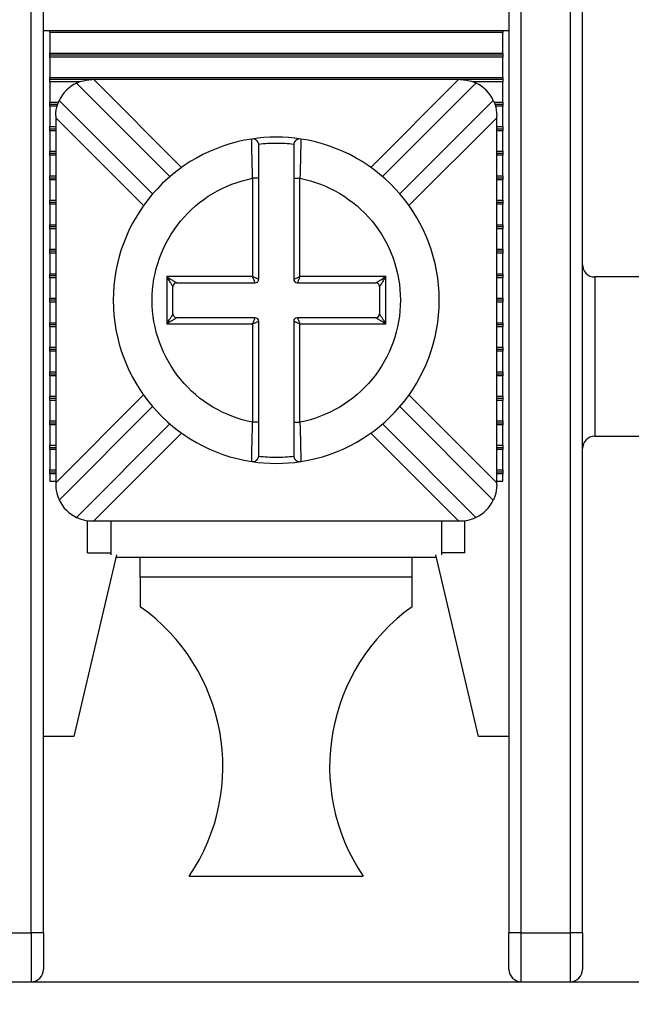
# Model space of a CAD drawing. Header units: inches. Extents: x 0 to 22, y 0 to 17.
# Tile 16 of 33: x 4.919 to 5.411, y 10.863 to 11.654. Entities that reach past the tile are written whole.
import ezdxf

# ---------------------------------------------------------------- set-up
doc = ezdxf.new("R2010")
doc.units = ezdxf.units.IN
doc.header["$LTSCALE"] = 2
doc.header["$MEASUREMENT"] = 0
doc.linetypes.add('SLD-Solid', pattern=[0])
doc.layers.add('DIMENSIONS', color=140, linetype='SLD-Solid', lineweight=25)
doc.styles.add('SLDTEXTSTYLE0', font='GOTHIC.TTF', dxfattribs={"width": 0.913})
doc.dimstyles.new('SLDDIMSTYLE0', dxfattribs={"dimtxt": 0.25, "dimasz": 0.3, "dimexe": 0, "dimexo": 0.0625, "dimgap": 0.0625, "dimtad": 0, "dimtih": 1, "dimtoh": 1, "dimrnd": 1e-09, "dimzin": 12, "dimdsep": 46, "dimtxsty": 'SLDTEXTSTYLE0', "dimsah": 1, "dimcen": 0.09, "dimadec": 0, "dimazin": 3, "dimtfac": 1, "dimtofl": 0, "dimtmove": 0, "dimatfit": 3, "dimfxl": 0, "dimfrac": 2, "dimtolj": 1, "dimtzin": 12, "dimarcsym": 0})

# ---------------------------------------------------------------- blocks, each defined once
blk = doc.blocks.new('_D_6')
at = {"layer": 'DIMENSIONS'}
for p, q in [((2.58632, 11.04307), (2.58632, 9.84385)), ((6.36585, 11.04307), (6.36585, 9.84385)), ((2.58632, 10.09385), (3.85743, 10.09385)), ((4.15282, 10.09194), (4.07665, 10.09194)), ((4.07665, 10.09194), (4.07665, 9.69506)), ((4.79935, 10.09194), (4.87552, 10.09194)), ((4.87552, 10.09194), (4.87552, 9.69506)), ((6.36585, 10.09385), (5.09474, 10.09385)), ((4.07665, 9.69506), (4.15282, 9.69506)), ((4.87552, 9.69506), (4.79935, 9.69506))]:
    blk.add_line(p, q, dxfattribs=at)
for points in [[(2.58632, 10.09385), (2.88632, 10.03385), (2.88632, 10.15385)], [(6.36585, 10.09385), (6.06585, 10.15385), (6.06585, 10.03385)]]:
    blk.add_solid(points, dxfattribs=at)
at = {"layer": 'DIMENSIONS', "char_height": 0.25, "attachment_point": 1, "style": 'SLDTEXTSTYLE0'}
for s, insert in [('3.78', (4.15282, 10.46205)), ('96.0', (4.15282, 10.0144))]:
    blk.add_mtext(s, dxfattribs=dict(at, insert=insert))

msp = doc.modelspace()

# ---------------------------------------------------------------- linework, layer by layer
for p, q in [((5.37176, 10.92063), (5.37176, 11.72771)), ((5.36191, 11.71787), (5.36191, 10.92063)), ((4.92884, 10.92063), (4.92884, 11.67456)), ((4.93868, 10.92063), (4.93868, 11.67456)), ((5.3127, 11.67456), (5.3127, 10.92063)), ((5.32254, 10.92063), (5.32254, 11.67456)), ((4.93868, 11.64504), (5.3127, 11.64504)), ((4.94361, 11.64341), (4.94361, 11.64504)), ((5.30778, 11.64341), (4.94361, 11.64341)), ((4.94361, 11.64341), (4.94361, 11.62698)), ((5.30778, 11.64504), (5.30778, 11.64341)), ((5.30778, 11.62698), (5.30778, 11.64341)), ((4.94361, 11.62698), (5.30778, 11.62698)), ((4.94361, 11.62535), (4.94361, 11.62698)), ((5.30778, 11.62535), (4.94361, 11.62535)), ((4.94361, 11.62372), (4.94361, 11.62535)), ((5.30778, 11.62372), (4.94361, 11.62372)), ((4.94361, 11.62372), (4.94361, 11.6073)), ((5.30778, 11.62698), (5.30778, 11.62535)), ((5.30778, 11.62535), (5.30778, 11.62372)), ((5.30778, 11.6073), (5.30778, 11.62372)), ((4.94361, 11.6073), (5.30778, 11.6073)), ((4.94361, 11.60567), (4.94361, 11.6073)), ((4.97753, 11.60567), (4.94361, 11.60567)), ((4.94361, 11.60404), (4.94361, 11.60567)), ((4.96801, 11.60404), (4.94361, 11.60404)), ((4.94361, 11.60404), (4.94361, 11.58761)), ((4.9652, 11.60292), (5.04028, 11.52783)), ((4.97915, 11.60567), (4.97753, 11.60567)), ((5.27224, 11.60567), (4.97915, 11.60567)), ((4.97915, 11.60567), (5.04965, 11.53517)), ((5.20174, 11.53517), (5.27224, 11.60567)), ((5.2111, 11.52783), (5.28619, 11.60292)), ((5.27386, 11.60567), (5.27224, 11.60567)), ((5.30778, 11.60567), (5.27386, 11.60567)), ((5.30778, 11.60404), (5.28335, 11.60404)), ((5.30778, 11.6073), (5.30778, 11.60567)), ((5.30778, 11.60567), (5.30778, 11.60404)), ((5.30778, 11.58761), (5.30778, 11.60404)), ((4.94361, 11.58761), (4.95067, 11.58761)), ((4.94361, 11.58598), (4.94361, 11.58761)), ((4.94361, 11.58598), (4.9501, 11.58598)), ((4.94361, 11.58435), (4.94361, 11.58598)), ((4.9496, 11.58435), (4.94361, 11.58435)), ((4.94361, 11.58435), (4.94361, 11.56793)), ((5.02636, 11.51391), (4.95128, 11.589)), ((5.30011, 11.589), (5.22502, 11.51391)), ((5.3007, 11.58761), (5.30778, 11.58761)), ((5.30129, 11.58598), (5.30778, 11.58598)), ((5.30778, 11.58435), (5.30181, 11.58435)), ((5.30778, 11.58761), (5.30778, 11.58598)), ((5.30778, 11.58598), (5.30778, 11.58435)), ((5.30778, 11.56793), (5.30778, 11.58435)), ((4.94853, 11.57667), (4.94853, 11.57504)), ((5.30286, 11.57504), (5.30286, 11.57667)), ((4.94853, 11.57504), (4.94853, 11.28196)), ((5.01902, 11.50455), (4.94853, 11.57504)), ((5.30286, 11.57504), (5.23236, 11.50455)), ((5.30286, 11.28196), (5.30286, 11.57504)), ((4.94361, 11.56793), (4.94853, 11.56793)), ((4.94361, 11.5663), (4.94361, 11.56793)), ((4.94361, 11.5663), (4.94853, 11.5663)), ((4.94361, 11.56467), (4.94361, 11.5663)), ((4.94853, 11.56467), (4.94361, 11.56467)), ((4.94361, 11.56467), (4.94361, 11.54824)), ((5.30286, 11.56793), (5.30778, 11.56793)), ((5.30286, 11.5663), (5.30778, 11.5663)), ((5.30778, 11.56467), (5.30286, 11.56467)), ((5.30778, 11.56793), (5.30778, 11.5663)), ((5.30778, 11.5663), (5.30778, 11.56467)), ((5.30778, 11.54824), (5.30778, 11.56467)), ((5.10596, 11.55679), (5.10594, 11.558)), ((5.14545, 11.558), (5.14543, 11.5568)), ((4.94361, 11.54824), (4.94853, 11.54824)), ((4.94361, 11.54661), (4.94361, 11.54824)), ((4.94361, 11.54661), (4.94853, 11.54661)), ((4.94361, 11.54498), (4.94361, 11.54661)), ((4.94853, 11.54498), (4.94361, 11.54498)), ((4.94361, 11.54498), (4.94361, 11.52856)), ((5.30286, 11.54824), (5.30778, 11.54824)), ((5.30286, 11.54661), (5.30778, 11.54661)), ((5.30778, 11.54498), (5.30286, 11.54498)), ((5.30778, 11.54824), (5.30778, 11.54661)), ((5.30778, 11.54661), (5.30778, 11.54498)), ((5.30778, 11.52856), (5.30778, 11.54498)), ((4.94361, 11.52856), (4.94853, 11.52856)), ((4.94361, 11.52693), (4.94361, 11.52856)), ((5.30286, 11.52856), (5.30778, 11.52856)), ((5.30778, 11.52856), (5.30778, 11.52693)), ((4.94361, 11.52693), (4.94853, 11.52693)), ((4.94361, 11.5253), (4.94361, 11.52693)), ((4.94361, 11.5253), (4.94361, 11.50887)), ((4.94853, 11.5253), (4.94361, 11.5253)), ((5.10669, 11.52643), (5.10669, 11.4475)), ((5.11169, 11.52643), (5.10669, 11.52643)), ((5.11169, 11.4455), (5.11169, 11.52643)), ((5.13969, 11.52643), (5.14469, 11.52643)), ((5.13969, 11.52643), (5.13969, 11.4455)), ((5.14469, 11.4475), (5.14469, 11.52643)), ((5.30286, 11.52693), (5.30778, 11.52693)), ((5.30778, 11.5253), (5.30286, 11.5253)), ((5.30778, 11.52693), (5.30778, 11.5253)), ((5.30778, 11.50887), (5.30778, 11.5253)), ((4.94361, 11.50724), (4.94361, 11.50887)), ((4.94361, 11.50887), (4.94853, 11.50887)), ((4.94361, 11.50561), (4.94361, 11.50724)), ((4.94361, 11.50724), (4.94853, 11.50724)), ((4.94853, 11.50561), (4.94361, 11.50561)), ((4.94361, 11.50561), (4.94361, 11.48919)), ((5.30286, 11.50887), (5.30778, 11.50887)), ((5.30286, 11.50724), (5.30778, 11.50724)), ((5.30778, 11.50561), (5.30286, 11.50561)), ((5.30778, 11.50887), (5.30778, 11.50724)), ((5.30778, 11.50724), (5.30778, 11.50561)), ((5.30778, 11.48919), (5.30778, 11.50561)), ((4.94361, 11.48756), (4.94361, 11.48919)), ((4.94361, 11.48919), (4.94853, 11.48919)), ((5.30286, 11.48919), (5.30778, 11.48919)), ((5.30778, 11.48919), (5.30778, 11.48756)), ((4.94361, 11.48593), (4.94361, 11.48756)), ((4.94853, 11.48756), (4.94361, 11.48756)), ((4.94853, 11.48593), (4.94361, 11.48593)), ((4.94361, 11.48593), (4.94361, 11.4695)), ((5.30778, 11.48756), (5.30286, 11.48756)), ((5.30778, 11.48593), (5.30286, 11.48593)), ((5.30778, 11.48756), (5.30778, 11.48593)), ((5.30778, 11.4695), (5.30778, 11.48593)), ((4.94361, 11.46787), (4.94361, 11.4695)), ((4.94361, 11.4695), (4.94853, 11.4695)), ((4.94361, 11.46624), (4.94361, 11.46787)), ((4.94853, 11.46787), (4.94361, 11.46787)), ((4.94853, 11.46624), (4.94361, 11.46624)), ((4.94361, 11.46624), (4.94361, 11.44982)), ((5.30286, 11.4695), (5.30778, 11.4695)), ((5.30778, 11.46787), (5.30286, 11.46787)), ((5.30778, 11.46624), (5.30286, 11.46624)), ((5.30778, 11.4695), (5.30778, 11.46787)), ((5.30778, 11.46787), (5.30778, 11.46624)), ((5.30778, 11.44982), (5.30778, 11.46624)), ((4.94361, 11.44819), (4.94361, 11.44982)), ((4.94361, 11.44982), (4.94853, 11.44982)), ((5.30286, 11.44982), (5.30778, 11.44982)), ((5.30778, 11.44982), (5.30778, 11.44819)), ((4.94361, 11.44656), (4.94361, 11.44819)), ((4.94853, 11.44819), (4.94361, 11.44819)), ((4.94853, 11.44656), (4.94361, 11.44656)), ((4.94361, 11.44656), (4.94361, 11.43013)), ((5.10669, 11.4475), (5.03769, 11.4475)), ((5.03769, 11.4475), (5.03769, 11.4095)), ((5.04569, 11.4425), (5.10869, 11.4425)), ((5.14269, 11.4425), (5.20569, 11.4425)), ((5.21369, 11.4475), (5.14469, 11.4475)), ((5.21369, 11.4095), (5.21369, 11.4475)), ((5.30778, 11.44819), (5.30286, 11.44819)), ((5.30778, 11.44656), (5.30286, 11.44656)), ((5.30778, 11.44819), (5.30778, 11.44656)), ((5.30778, 11.43013), (5.30778, 11.44656)), ((5.44065, 11.4472), (5.3816, 11.4472)), ((5.3816, 11.4472), (5.3816, 11.31925)), ((5.04269, 11.4175), (5.04269, 11.4395)), ((5.20869, 11.4395), (5.20869, 11.4175)), ((4.94361, 11.4285), (4.94361, 11.43013)), ((4.94361, 11.43013), (4.94853, 11.43013)), ((4.94361, 11.42687), (4.94361, 11.4285)), ((4.94853, 11.4285), (4.94361, 11.4285)), ((4.94853, 11.42687), (4.94361, 11.42687)), ((4.94361, 11.42687), (4.94361, 11.41045)), ((5.30286, 11.43013), (5.30778, 11.43013)), ((5.30778, 11.4285), (5.30286, 11.4285)), ((5.30778, 11.42687), (5.30286, 11.42687)), ((5.30778, 11.43013), (5.30778, 11.4285)), ((5.30778, 11.4285), (5.30778, 11.42687)), ((5.30778, 11.41045), (5.30778, 11.42687)), ((4.94361, 11.40882), (4.94361, 11.41045)), ((4.94361, 11.41045), (4.94853, 11.41045)), ((5.10869, 11.4145), (5.04569, 11.4145)), ((5.11169, 11.33058), (5.11169, 11.4115)), ((5.13969, 11.4115), (5.13969, 11.33058)), ((5.20569, 11.4145), (5.14269, 11.4145)), ((5.30286, 11.41045), (5.30778, 11.41045)), ((5.30778, 11.41045), (5.30778, 11.40882)), ((4.94853, 11.40882), (4.94361, 11.40882)), ((4.94361, 11.40719), (4.94361, 11.40882)), ((4.94853, 11.40719), (4.94361, 11.40719)), ((4.94361, 11.40719), (4.94361, 11.39076)), ((5.03769, 11.4095), (5.10669, 11.4095)), ((5.10669, 11.4095), (5.10669, 11.33058)), ((5.14469, 11.33058), (5.14469, 11.4095)), ((5.14469, 11.4095), (5.21369, 11.4095)), ((5.30778, 11.40882), (5.30286, 11.40882)), ((5.30778, 11.40719), (5.30286, 11.40719)), ((5.30778, 11.40882), (5.30778, 11.40719)), ((5.30778, 11.39076), (5.30778, 11.40719)), ((4.94361, 11.38913), (4.94361, 11.39076)), ((4.94361, 11.39076), (4.94853, 11.39076)), ((4.94361, 11.38913), (4.94853, 11.38913)), ((4.94361, 11.3875), (4.94361, 11.38913)), ((4.94853, 11.3875), (4.94361, 11.3875)), ((4.94361, 11.3875), (4.94361, 11.37108)), ((5.30286, 11.39076), (5.30778, 11.39076)), ((5.30286, 11.38913), (5.30778, 11.38913)), ((5.30778, 11.3875), (5.30286, 11.3875)), ((5.30778, 11.39076), (5.30778, 11.38913)), ((5.30778, 11.38913), (5.30778, 11.3875)), ((5.30778, 11.37108), (5.30778, 11.3875)), ((4.94361, 11.36945), (4.94361, 11.37108)), ((4.94361, 11.37108), (4.94853, 11.37108)), ((5.30286, 11.37108), (5.30778, 11.37108)), ((5.30778, 11.37108), (5.30778, 11.36945)), ((4.94361, 11.36945), (4.94853, 11.36945)), ((4.94361, 11.36782), (4.94361, 11.36945)), ((4.94853, 11.36782), (4.94361, 11.36782)), ((4.94361, 11.36782), (4.94361, 11.35139)), ((5.30286, 11.36945), (5.30778, 11.36945)), ((5.30778, 11.36782), (5.30286, 11.36782)), ((5.30778, 11.36945), (5.30778, 11.36782)), ((5.30778, 11.35139), (5.30778, 11.36782)), ((4.94361, 11.34976), (4.94361, 11.35139)), ((4.94361, 11.35139), (4.94853, 11.35139)), ((4.94361, 11.34976), (4.94853, 11.34976)), ((4.94361, 11.34813), (4.94361, 11.34976)), ((4.94853, 11.34813), (4.94361, 11.34813)), ((4.94361, 11.34813), (4.94361, 11.33171)), ((4.94853, 11.28196), (5.01902, 11.35246)), ((5.23236, 11.35246), (5.30286, 11.28196)), ((5.30286, 11.35139), (5.30778, 11.35139)), ((5.30286, 11.34976), (5.30778, 11.34976)), ((5.30778, 11.34813), (5.30286, 11.34813)), ((5.30778, 11.35139), (5.30778, 11.34976)), ((5.30778, 11.34976), (5.30778, 11.34813)), ((5.30778, 11.33171), (5.30778, 11.34813)), ((4.95128, 11.26801), (5.02636, 11.34309)), ((5.22502, 11.34309), (5.30011, 11.26801)), ((4.94361, 11.33171), (4.94853, 11.33171)), ((4.94361, 11.33008), (4.94361, 11.33171)), ((5.30286, 11.33171), (5.30778, 11.33171)), ((5.30778, 11.33171), (5.30778, 11.33008)), ((4.94361, 11.33008), (4.94853, 11.33008)), ((4.94361, 11.32845), (4.94361, 11.33008)), ((4.94853, 11.32845), (4.94361, 11.32845)), ((4.94361, 11.32845), (4.94361, 11.31202)), ((5.04028, 11.32917), (4.9652, 11.25409)), ((5.11169, 11.33058), (5.10669, 11.33058)), ((5.13969, 11.33058), (5.14469, 11.33058)), ((5.28619, 11.25409), (5.2111, 11.32917)), ((5.30286, 11.33008), (5.30778, 11.33008)), ((5.30778, 11.32845), (5.30286, 11.32845)), ((5.30778, 11.33008), (5.30778, 11.32845)), ((5.30778, 11.31202), (5.30778, 11.32845)), ((5.04965, 11.32183), (4.97915, 11.25134)), ((5.27224, 11.25134), (5.20174, 11.32183)), ((5.3816, 11.31925), (5.44065, 11.31925)), ((4.94361, 11.31202), (4.94853, 11.31202)), ((4.94361, 11.31039), (4.94361, 11.31202)), ((4.94361, 11.31039), (4.94853, 11.31039)), ((4.94361, 11.30876), (4.94361, 11.31039)), ((4.94853, 11.30876), (4.94361, 11.30876)), ((4.94361, 11.30876), (4.94361, 11.29234)), ((5.30286, 11.31202), (5.30778, 11.31202)), ((5.30286, 11.31039), (5.30778, 11.31039)), ((5.30778, 11.30876), (5.30286, 11.30876)), ((5.30778, 11.31202), (5.30778, 11.31039)), ((5.30778, 11.31039), (5.30778, 11.30876)), ((5.30778, 11.29234), (5.30778, 11.30876)), ((5.10594, 11.299), (5.10596, 11.3002)), ((5.14543, 11.30021), (5.14545, 11.299)), ((4.94361, 11.29234), (4.94853, 11.29234)), ((4.94361, 11.29071), (4.94361, 11.29234)), ((5.30286, 11.29234), (5.30778, 11.29234)), ((5.30778, 11.29234), (5.30778, 11.29071)), ((4.94361, 11.29071), (4.94853, 11.29071)), ((4.94361, 11.28908), (4.94361, 11.29071)), ((4.94853, 11.28908), (4.94361, 11.28908)), ((4.94361, 11.28908), (4.94361, 11.28323)), ((5.30286, 11.29071), (5.30778, 11.29071)), ((5.30778, 11.28908), (5.30286, 11.28908)), ((5.30778, 11.29071), (5.30778, 11.28908)), ((5.30778, 11.28323), (5.30778, 11.28908)), ((4.94361, 11.28323), (4.94853, 11.28323)), ((4.94853, 11.28196), (4.94853, 11.28034)), ((5.30286, 11.28323), (5.30778, 11.28323)), ((5.30286, 11.28034), (5.30286, 11.28196)), ((4.97412, 11.22575), (4.97412, 11.25158)), ((4.97753, 11.25134), (4.97915, 11.25134)), ((4.97915, 11.25134), (5.27224, 11.25134)), ((4.99282, 11.25134), (4.99282, 11.22407)), ((5.25857, 11.25134), (5.25857, 11.22407)), ((5.27224, 11.25134), (5.27386, 11.25134)), ((5.27727, 11.22575), (5.27727, 11.25162)), ((4.99735, 11.22407), (4.96309, 11.07811)), ((4.97412, 11.22575), (4.99282, 11.22575)), ((5.25457, 11.22181), (4.99682, 11.22181)), ((5.01644, 11.20618), (5.01644, 11.22181)), ((5.23494, 11.20618), (5.23494, 11.22181)), ((5.28829, 11.07811), (5.25404, 11.22407)), ((5.27727, 11.22575), (5.25857, 11.22575)), ((5.23494, 11.20618), (5.01644, 11.20618)), ((5.01644, 11.20618), (5.01644, 11.18244)), ((5.23494, 11.18244), (5.23494, 11.20618)), ((4.96309, 11.07811), (4.93868, 11.07811)), ((5.3127, 11.07811), (5.28829, 11.07811)), ((5.05581, 10.9659), (5.19557, 10.9659)), ((4.88947, 10.92063), (4.92884, 10.92063)), ((4.93868, 10.92063), (4.92884, 10.92063)), ((4.92884, 10.92063), (4.92884, 10.88126)), ((5.32254, 10.92063), (5.3127, 10.92063)), ((5.32254, 10.92063), (5.36191, 10.92063)), ((5.32254, 10.88126), (5.32254, 10.92063)), ((5.36191, 10.92063), (5.36191, 10.88126)), ((5.37176, 10.92063), (5.36191, 10.92063)), ((4.88947, 10.88126), (4.92884, 10.88126)), ((4.92884, 10.88126), (5.32254, 10.88126)), ((5.32254, 10.88126), (5.36191, 10.88126)), ((5.36191, 10.88126), (6.72018, 10.88126))]:
    msp.add_line(p, q)
for centre, radius, start, end in [((4.97753, 11.57667), 0.029, 115.15985, 154.84015), ((5.27386, 11.57667), 0.029, 25.15985, 64.84015), ((5.12569, 11.4285), 0.131, 98.67292, 261.32708), ((5.12569, 11.4285), 0.131, 81.32708, 98.67292), ((5.10669, 11.55306), 0.005, 0, 98.67292), ((5.14469, 11.55306), 0.005, 81.32708, 180), ((5.12569, 11.4285), 0.131, 278.67292, 81.32708), ((5.3816, 11.45704), 0.00984, 180, 270), ((5.04569, 11.4395), 0.003, 90.00001, 179.99999), ((5.10869, 11.4455), 0.003, 270, 0), ((5.14269, 11.4455), 0.003, 180, 270), ((5.20569, 11.4395), 0.003, 0.00001, 89.99999), ((5.04569, 11.4175), 0.003, 180.00001, 269.99999), ((5.10869, 11.4115), 0.003, 0, 90), ((5.14269, 11.4115), 0.003, 90, 180), ((5.20569, 11.4175), 0.003, 270.00001, 359.99999), ((5.3816, 11.30941), 0.00984, 90, 180), ((5.10669, 11.30394), 0.005, 261.32708, 360), ((5.14469, 11.30394), 0.005, 180, 278.67292), ((5.12569, 11.4285), 0.131, 261.32708, 278.67292), ((4.97753, 11.28034), 0.029, 205.15985, 244.84015), ((5.27386, 11.28034), 0.029, 295.15985, 334.84015), ((4.92529, 11.05402), 0.15748, 325.97634, 54.63335), ((5.32609, 11.05402), 0.15748, 125.36665, 214.02366), ((4.92884, 10.8911), 0.00984, 270, 0), ((5.32254, 10.8911), 0.00984, 180, 270), ((5.36191, 10.8911), 0.00984, 270, 0)]:
    msp.add_arc(centre, radius, start, end)
for points, knots in [([(4.9652, 11.60292), (4.9652, 11.60292), (4.96652, 11.60361), (4.97112, 11.60505), (4.97431, 11.60567), (4.97753, 11.60567)], [0, 0, 0, 0, 0.5, 0.5, 1, 1, 1, 1]), ([(5.27386, 11.60567), (5.27707, 11.60567), (5.28024, 11.60506), (5.28487, 11.6036), (5.28619, 11.60292), (5.28619, 11.60292)], [0, 0, 0, 0, 0.5, 0.5, 1, 1, 1, 1]), ([(4.94853, 11.57667), (4.94853, 11.57988), (4.94913, 11.58305), (4.95059, 11.58768), (4.95128, 11.589), (4.95128, 11.589)], [0, 0, 0, 0, 0.5, 0.5, 1, 1, 1, 1]), ([(5.30011, 11.589), (5.30011, 11.589), (5.3008, 11.58767), (5.30224, 11.58307), (5.30286, 11.57988), (5.30286, 11.57667)], [0, 0, 0, 0, 0.5, 0.5, 1, 1, 1, 1]), ([(5.10669, 11.52643), (5.10657, 11.53059), (5.10632, 11.53888), (5.10608, 11.5492), (5.10597, 11.55564), (5.10596, 11.55651), (5.10596, 11.55679)], [0, 0, 0, 0, 0.288658, 0.575481, 0.860499, 1, 1, 1, 1]), ([(5.13974, 11.55372), (5.1374, 11.55394), (5.13273, 11.55439), (5.12569, 11.55456), (5.11866, 11.55439), (5.11399, 11.55394), (5.11165, 11.55372)], [0, 0, 0, 0, 0.250392, 0.5, 0.749608, 1, 1, 1, 1]), ([(5.11169, 11.52643), (5.11169, 11.53334), (5.11169, 11.54026), (5.11169, 11.55013), (5.11169, 11.55306), (5.11169, 11.55306)], [0, 0, 0, 0, 0.5, 0.5, 1, 1, 1, 1]), ([(5.13969, 11.55306), (5.13969, 11.55306), (5.13969, 11.55013), (5.13969, 11.54028), (5.13969, 11.53337), (5.13969, 11.52643)], [0, 0, 0, 0, 0.5, 0.5, 1, 1, 1, 1]), ([(5.14543, 11.5568), (5.14542, 11.55651), (5.14541, 11.55565), (5.1453, 11.5492), (5.14506, 11.53888), (5.14482, 11.53059), (5.14469, 11.52643)], [0, 0, 0, 0, 0.140278, 0.425039, 0.711603, 1, 1, 1, 1]), ([(5.02594, 11.4285), (5.02594, 11.45166), (5.034, 11.4741), (5.06347, 11.50983), (5.08396, 11.52201), (5.10669, 11.52643)], [0, 0, 0, 0, 0.5, 0.5, 1, 1, 1, 1]), ([(5.14469, 11.52643), (5.16743, 11.52201), (5.18792, 11.50983), (5.21738, 11.4741), (5.22544, 11.45166), (5.22544, 11.40534), (5.21738, 11.38291), (5.18792, 11.34717), (5.16743, 11.33499), (5.14469, 11.33058)], [0, 0, 0, 0, 0.25, 0.25, 0.5, 0.5, 0.75, 0.75, 1, 1, 1, 1]), ([(5.03769, 11.4475), (5.03833, 11.4471), (5.0395, 11.44636), (5.04109, 11.44536), (5.04234, 11.44458), (5.04354, 11.44385), (5.04461, 11.44317), (5.04551, 11.44261), (5.04563, 11.44254), (5.04569, 11.4425)], [0, 0, 0, 0, 0.195411, 0.359659, 0.492868, 0.595285, 0.757522, 0.888982, 1, 1, 1, 1]), ([(5.04269, 11.4395), (5.04267, 11.43953), (5.04264, 11.4396), (5.04233, 11.44009), (5.04186, 11.44084), (5.04104, 11.44213), (5.03967, 11.44439), (5.03844, 11.44633), (5.03769, 11.4475)], [0, 0, 0, 0, 0.082227, 0.174015, 0.280699, 0.40572, 0.640959, 1, 1, 1, 1]), ([(5.10669, 11.4475), (5.1071, 11.44734), (5.10785, 11.44704), (5.10885, 11.44665), (5.10963, 11.44633), (5.11054, 11.44596), (5.11147, 11.44559), (5.11162, 11.44553), (5.11169, 11.4455)], [0, 0, 0, 0, 0.160526, 0.299538, 0.417061, 0.513165, 0.765648, 1, 1, 1, 1]), ([(5.10869, 11.4425), (5.10868, 11.44253), (5.10865, 11.4426), (5.10844, 11.44311), (5.1081, 11.44399), (5.1075, 11.44545), (5.10699, 11.44674), (5.10669, 11.4475)], [0, 0, 0, 0, 0.1551017, 0.3176333, 0.4889742, 0.7019841, 1, 1, 1, 1]), ([(5.13969, 11.4455), (5.13972, 11.44551), (5.13979, 11.44554), (5.1403, 11.44575), (5.14118, 11.44609), (5.14264, 11.44669), (5.14394, 11.4472), (5.14469, 11.4475)], [0, 0, 0, 0, 0.155102, 0.317633, 0.488974, 0.701984, 1, 1, 1, 1]), ([(5.14469, 11.4475), (5.14453, 11.4471), (5.14423, 11.44634), (5.14384, 11.44534), (5.14352, 11.44456), (5.14315, 11.44365), (5.14279, 11.44272), (5.14272, 11.44257), (5.14269, 11.4425)], [0, 0, 0, 0, 0.160526, 0.299538, 0.417061, 0.513165, 0.765648, 1, 1, 1, 1]), ([(5.20569, 11.4425), (5.20572, 11.44252), (5.20579, 11.44256), (5.20628, 11.44286), (5.20703, 11.44333), (5.20833, 11.44415), (5.21058, 11.44552), (5.21252, 11.44676), (5.21369, 11.4475)], [0, 0, 0, 0, 0.082227, 0.174015, 0.280699, 0.40572, 0.640959, 1, 1, 1, 1]), ([(5.21369, 11.4475), (5.21329, 11.44686), (5.21255, 11.44569), (5.21155, 11.44411), (5.21078, 11.44285), (5.21004, 11.44165), (5.20936, 11.44058), (5.2088, 11.43969), (5.20873, 11.43956), (5.20869, 11.4395)], [0, 0, 0, 0, 0.195411, 0.359659, 0.492868, 0.595285, 0.757522, 0.888982, 1, 1, 1, 1]), ([(5.10669, 11.33058), (5.08396, 11.33499), (5.06347, 11.34717), (5.034, 11.38291), (5.02594, 11.40534), (5.02594, 11.4285)], [0, 0, 0, 0, 0.5, 0.5, 1, 1, 1, 1]), ([(5.03769, 11.4095), (5.03809, 11.41014), (5.03884, 11.41131), (5.03984, 11.41289), (5.04061, 11.41415), (5.04134, 11.41535), (5.04202, 11.41642), (5.04258, 11.41732), (5.04266, 11.41744), (5.04269, 11.4175)], [0, 0, 0, 0, 0.1954107, 0.3596587, 0.4928677, 0.5952846, 0.7575222, 0.8889815, 1, 1, 1, 1]), ([(5.04569, 11.4145), (5.04566, 11.41448), (5.0456, 11.41444), (5.0451, 11.41414), (5.04435, 11.41367), (5.04306, 11.41285), (5.0408, 11.41148), (5.03886, 11.41025), (5.03769, 11.4095)], [0, 0, 0, 0, 0.082227, 0.174015, 0.280699, 0.40572, 0.640959, 1, 1, 1, 1]), ([(5.10669, 11.4095), (5.10685, 11.40991), (5.10715, 11.41066), (5.10755, 11.41166), (5.10786, 11.41244), (5.10824, 11.41335), (5.1086, 11.41428), (5.10866, 11.41443), (5.10869, 11.4145)], [0, 0, 0, 0, 0.1605263, 0.2995376, 0.4170609, 0.5131653, 0.7656485, 1, 1, 1, 1]), ([(5.11169, 11.4115), (5.11166, 11.41149), (5.1116, 11.41146), (5.11108, 11.41125), (5.1102, 11.41091), (5.10875, 11.41031), (5.10745, 11.4098), (5.10669, 11.4095)], [0, 0, 0, 0, 0.155102, 0.317633, 0.488974, 0.701984, 1, 1, 1, 1]), ([(5.14469, 11.4095), (5.14429, 11.40966), (5.14353, 11.40996), (5.14253, 11.41036), (5.14175, 11.41067), (5.14084, 11.41105), (5.13991, 11.41141), (5.13976, 11.41147), (5.13969, 11.4115)], [0, 0, 0, 0, 0.160526, 0.299538, 0.417061, 0.513165, 0.765648, 1, 1, 1, 1]), ([(5.14269, 11.4145), (5.14271, 11.41447), (5.14273, 11.41441), (5.14294, 11.41389), (5.14329, 11.41301), (5.14388, 11.41156), (5.14439, 11.41026), (5.14469, 11.4095)], [0, 0, 0, 0, 0.155102, 0.317633, 0.488974, 0.701984, 1, 1, 1, 1]), ([(5.21369, 11.4095), (5.21305, 11.4099), (5.21188, 11.41064), (5.2103, 11.41165), (5.20904, 11.41242), (5.20784, 11.41315), (5.20677, 11.41383), (5.20588, 11.41439), (5.20575, 11.41447), (5.20569, 11.4145)], [0, 0, 0, 0, 0.195411, 0.359659, 0.492868, 0.595285, 0.757522, 0.888982, 1, 1, 1, 1]), ([(5.20869, 11.4175), (5.20871, 11.41747), (5.20875, 11.4174), (5.20905, 11.41691), (5.20953, 11.41616), (5.21034, 11.41487), (5.21171, 11.41261), (5.21295, 11.41067), (5.21369, 11.4095)], [0, 0, 0, 0, 0.082227, 0.174015, 0.280699, 0.40572, 0.640959, 1, 1, 1, 1]), ([(5.10596, 11.3002), (5.10596, 11.30049), (5.10597, 11.30135), (5.10608, 11.3078), (5.10632, 11.31812), (5.10657, 11.32642), (5.10669, 11.33058)], [0, 0, 0, 0, 0.140278, 0.425039, 0.711603, 1, 1, 1, 1]), ([(5.11169, 11.30394), (5.11169, 11.30394), (5.11169, 11.30687), (5.11169, 11.31672), (5.11169, 11.32363), (5.11169, 11.33058)], [0, 0, 0, 0, 0.5, 0.5, 1, 1, 1, 1]), ([(5.13969, 11.33058), (5.13969, 11.32366), (5.13969, 11.31675), (5.13969, 11.30688), (5.13969, 11.30394), (5.13969, 11.30394)], [0, 0, 0, 0, 0.5, 0.5, 1, 1, 1, 1]), ([(5.14469, 11.33058), (5.14482, 11.32642), (5.14506, 11.31812), (5.1453, 11.3078), (5.14541, 11.30136), (5.14542, 11.3005), (5.14543, 11.30021)], [0, 0, 0, 0, 0.288658, 0.575481, 0.860499, 1, 1, 1, 1]), ([(5.11165, 11.30329), (5.11399, 11.30306), (5.11866, 11.30261), (5.12569, 11.30244), (5.13273, 11.30261), (5.1374, 11.30306), (5.13974, 11.30329)], [0, 0, 0, 0, 0.2503915, 0.5, 0.7496085, 1, 1, 1, 1]), ([(4.94853, 11.28034), (4.94853, 11.27712), (4.94913, 11.27396), (4.95059, 11.26932), (4.95128, 11.26801), (4.95128, 11.26801)], [0, 0, 0, 0, 0.5, 0.5, 1, 1, 1, 1]), ([(5.30286, 11.28034), (5.30286, 11.27712), (5.30225, 11.27396), (5.30079, 11.26932), (5.30011, 11.26801), (5.30011, 11.26801)], [0, 0, 0, 0, 0.5, 0.5, 1, 1, 1, 1]), ([(4.9652, 11.25409), (4.9652, 11.25409), (4.96652, 11.2534), (4.97112, 11.25195), (4.97431, 11.25134), (4.97753, 11.25134)], [0, 0, 0, 0, 0.5, 0.5, 1, 1, 1, 1]), ([(5.27386, 11.25134), (5.27707, 11.25134), (5.28024, 11.25194), (5.28487, 11.2534), (5.28619, 11.25409), (5.28619, 11.25409)], [0, 0, 0, 0, 0.5, 0.5, 1, 1, 1, 1]), ([(5.3127, 10.8911), (5.3127, 10.8911), (5.3127, 10.89421), (5.3127, 10.90529), (5.3127, 10.9128), (5.3127, 10.92063)], [0, 0, 0, 0, 0.5, 0.5, 1, 1, 1, 1])]:
    msp.add_open_spline(points, degree=3, knots=knots)
for points in [[(4.93868, 10.92063), (4.93868, 10.90433), (4.93868, 10.8911), (4.93868, 10.8911)], [(5.37176, 10.92063), (5.37176, 10.90433), (5.37176, 10.8911), (5.37176, 10.8911)]]:
    msp.add_open_spline(points, degree=3)

# ---------------------------------------------------------------- dimensions: what is measured, and where the dimension line sits
at = {"layer": 'DIMENSIONS'}
dim = msp.add_linear_dim(base=(2.58632, 10.09385), p1=(6.36585, 11.14307), p2=(2.58632, 11.14307), dimstyle='SLDDIMSTYLE0', dxfattribs=at)
dim.commit()
dim.dimension.update_dxf_attribs({"geometry": '_D_6', "text_midpoint": (4.47609, 10.09385), "dimtype": 160})

doc.saveas('drawing.dxf')
